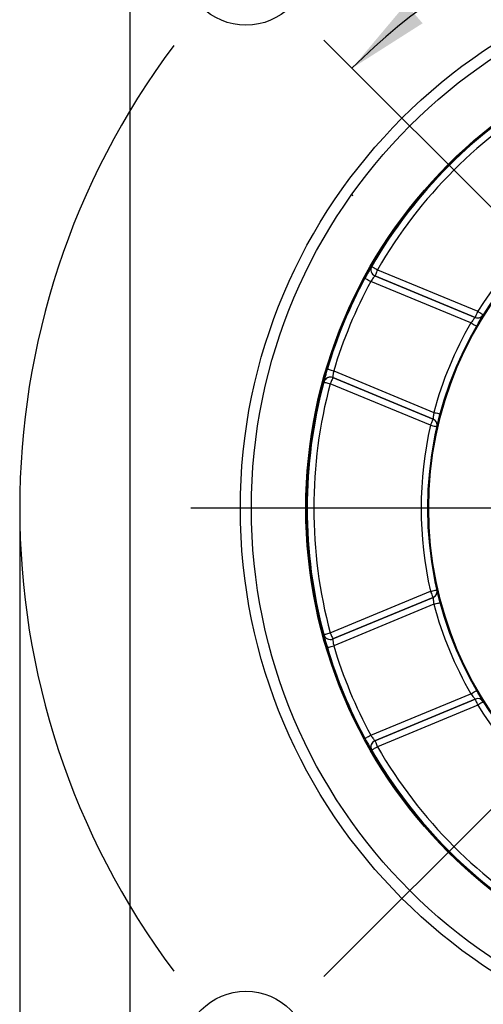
# Model space of a CAD drawing. Header units: millimetres. Extents: x 7 to 438, y 7 to 308.
# Tile 16 of 27: x 256 to 277, y 118 to 163. Entities that reach past the tile are written whole.
import ezdxf

# ---------------------------------------------------------------- set-up
doc = ezdxf.new("R2010")
doc.units = ezdxf.units.MM
doc.header["$LTSCALE"] = 1.5
doc.linetypes.add('SLD-实线', pattern=[0])
doc.layers.add('细实线层', color=7, linetype='SLD-实线')
doc.styles.add('SLDTEXTSTYLE1', font='txt')
doc.dimstyles.new('SLDDIMSTYLE1', dxfattribs={"dimtxt": 3.75, "dimasz": 3.75, "dimexe": 0, "dimexo": 0.0625, "dimgap": 0.9375, "dimtad": 2, "dimrnd": 1e-09, "dimzin": 12, "dimdsep": 46, "dimtxsty": 'SLDTEXTSTYLE1', "dimsah": 1, "dimcen": 0.09, "dimadec": 0, "dimazin": 3, "dimtfac": 1, "dimtdec": 3, "dimtofl": 0, "dimtmove": 0, "dimatfit": 3, "dimfxl": 1, "dimfrac": 2, "dimtolj": 1, "dimtzin": 12, "dimarcsym": 0})
doc.dimstyles.new('SLDDIMSTYLE14', dxfattribs={"dimtxt": 3.75, "dimasz": 3.75, "dimexe": 0, "dimexo": 0.0625, "dimgap": 0.9375, "dimtad": 2, "dimdec": 4, "dimlfac": 1.5, "dimzin": 12, "dimdsep": 46, "dimtxsty": 'SLDTEXTSTYLE1', "dimsah": 1, "dimcen": 0.09, "dimazin": 3, "dimtfac": 1, "dimtdec": 3, "dimtofl": 0, "dimtmove": 0, "dimatfit": 3, "dimfxl": 1, "dimfrac": 2, "dimtolj": 1, "dimtzin": 12, "dimarcsym": 0})

# ---------------------------------------------------------------- blocks, each defined once
blk = doc.blocks.new('_D_14')
at = {"layer": '细实线层'}
blk.add_line((290.511, 167.8), (290.511, 170.502), dxfattribs=at)
blk.add_arc((290.511, 140.8), 28.202, 90, 135, dxfattribs=at)
for points in [[(290.511, 169.002), (286.731, 169.33), (286.807, 168.178)], [(270.569, 160.741), (273.77, 162.778), (273.01, 163.646)]]:
    blk.add_solid(points, dxfattribs=at)
at = {"layer": '细实线层', "insert": (274.103, 169.266), "char_height": 3.75, "attachment_point": 1, "rotation": 22.3264, "style": 'SLDTEXTSTYLE1'}
blk.add_mtext('45°', dxfattribs=at)
blk = doc.blocks.new('_D_15')
at = {"layer": '细实线层'}
for p, q in [((255.511, 140.8), (255.511, 92.018)), ((325.511, 140.8), (325.511, 92.018)), ((255.511, 93.518), (325.511, 93.518))]:
    blk.add_line(p, q, dxfattribs=at)
for points in [[(255.511, 93.518), (259.261, 92.941), (259.261, 94.094)], [(325.511, 93.518), (321.761, 94.094), (321.761, 92.941)]]:
    blk.add_solid(points, dxfattribs=at)
at = {"layer": '细实线层', "char_height": 3.75, "attachment_point": 1, "style": 'SLDTEXTSTYLE1'}
for s, insert in [('%%c', (286.732, 97.881)), ('70', (290.879, 97.881))]:
    blk.add_mtext(s, dxfattribs=dict(at, insert=insert))
blk = doc.blocks.new('SW_CENTERMARKSYMBOL_0')
at = {"layer": '细实线层', "color": 0}
blk.add_line((-5, 0), (-27, 0), dxfattribs=at)
blk = doc.blocks.new('SW_CENTERMARKSYMBOL_1')
at = {"layer": '细实线层', "color": 0}
for p, q in [((3.536, -3.536), (21.213, -21.213)), ((19.749, -24.749), (-2.5, -24.749)), ((3.536, -45.962), (21.213, -28.284))]:
    blk.add_line(p, q, dxfattribs=at)
blk.add_arc((24.749, -24.749), 35, 143.1855, 216.8147, dxfattribs=at)

msp = doc.modelspace()

# ---------------------------------------------------------------- linework, layer by layer
at = {"color": 7, "linetype": 'SLD-实线', "lineweight": 25}
for p, q in [((260.511046, 116.099591), (260.511046, 165.499593)), ((271.463526, 151.75608), (271.463788, 151.75617)), ((271.609008, 151.329486), (271.608745, 151.329397)), ((271.608745, 151.329397), (276.151055, 149.447909)), ((276.151068, 149.448103), (271.609008, 151.329486)), ((271.723795, 151.606607), (276.265855, 149.725223)), ((275.957877, 149.203258), (271.420174, 151.082838)), ((276.520065, 149.565945), (276.520054, 149.565755)), ((276.151055, 149.447909), (276.151068, 149.448103)), ((269.740411, 147.027528), (274.278113, 145.147948)), ((269.295131, 146.520568), (269.29501, 146.520818)), ((274.126801, 144.561092), (269.584741, 146.442471)), ((274.241716, 144.838358), (269.699405, 146.719842)), ((269.699405, 146.719842), (269.699528, 146.719596)), ((269.699528, 146.719596), (274.241588, 144.838212)), ((274.241588, 144.838212), (274.241716, 144.838358)), ((274.41931, 144.494107), (274.419183, 144.493966)), ((269.584741, 135.156716), (274.126801, 137.038099)), ((274.419183, 137.105221), (274.41931, 137.10508)), ((269.699405, 134.879345), (274.241716, 136.760826)), ((274.241588, 136.760975), (269.699528, 134.879591)), ((274.241716, 136.760826), (274.241588, 136.760975)), ((274.278113, 136.451239), (269.740411, 134.571659)), ((269.29501, 135.078365), (269.295131, 135.078619)), ((269.699528, 134.879591), (269.699405, 134.879345)), ((271.420174, 130.516352), (275.957877, 132.395925)), ((276.151055, 132.151278), (271.608745, 130.26979)), ((271.609008, 130.269701), (276.151068, 132.151084)), ((276.151068, 132.151084), (276.151055, 132.151278)), ((276.265855, 131.87396), (271.723795, 129.992577)), ((276.520054, 132.033432), (276.520065, 132.033246)), ((271.463788, 129.843014), (271.463526, 129.843111)), ((271.608745, 130.26979), (271.609008, 130.269701))]:
    msp.add_line(p, q, dxfattribs=at)
at = {"color": 7, "linetype": 'SLD-实线', "lineweight": 25, "flags": 128}
for points in [[(271.463788, 151.75617), (271.469549, 151.752858), (271.484866, 151.744047), (271.509162, 151.73007), (271.541526, 151.711455), (271.58074, 151.688898), (271.625328, 151.66325), (271.673619, 151.63547), (271.723795, 151.606607)], [(271.723795, 151.606607), (271.701643, 151.55313), (271.680325, 151.501658), (271.660638, 151.454134), (271.643327, 151.41234), (271.629038, 151.377848), (271.618313, 151.351953), (271.61155, 151.335625), (271.609008, 151.329486)], [(271.156094, 151.225081), (271.161947, 151.221929), (271.177503, 151.213551), (271.20218, 151.200259), (271.23505, 151.182553), (271.274877, 151.161099), (271.320165, 151.136706), (271.369213, 151.110286), (271.420174, 151.082838)], [(276.265855, 149.725223), (276.243704, 149.671747), (276.222385, 149.620278), (276.202699, 149.572751), (276.185387, 149.530957), (276.1711, 149.496464), (276.160374, 149.47057), (276.153611, 149.454242), (276.151068, 149.448103)], [(276.265855, 149.725223), (276.315179, 149.694318), (276.362628, 149.66459), (276.4064, 149.637165), (276.444829, 149.613085), (276.476458, 149.593266), (276.500082, 149.578465), (276.514804, 149.569242), (276.520065, 149.565945)], [(275.957877, 149.203258), (276.008283, 149.174152), (276.056773, 149.146153), (276.101505, 149.120322), (276.140778, 149.097642), (276.173099, 149.078979), (276.197242, 149.065038), (276.212287, 149.056351), (276.217664, 149.053244)], [(269.453095, 147.113676), (269.459461, 147.111768), (269.476387, 147.106694), (269.503235, 147.098644), (269.538998, 147.087919), (269.582329, 147.074925), (269.631601, 147.060151), (269.684964, 147.04415), (269.740411, 147.027528)], [(269.295131, 146.520568), (269.301548, 146.518836), (269.31861, 146.514235), (269.345672, 146.506938), (269.38172, 146.497218), (269.425397, 146.485443), (269.475063, 146.472046), (269.528852, 146.457544), (269.584741, 146.442471)], [(269.699528, 146.719596), (269.696984, 146.713453), (269.690222, 146.697129), (269.679495, 146.671234), (269.665209, 146.636742), (269.647897, 146.594944), (269.628211, 146.54742), (269.606891, 146.495952), (269.584741, 146.442471)], [(274.278113, 145.147948), (274.334336, 145.132887), (274.388423, 145.118399), (274.438318, 145.105036), (274.482124, 145.093302), (274.518177, 145.083642), (274.545105, 145.07643), (274.561888, 145.071933), (274.567885, 145.070328)], [(274.241588, 144.838212), (274.239045, 144.832069), (274.232283, 144.815745), (274.221556, 144.789851), (274.207269, 144.755358), (274.189957, 144.713564), (274.170271, 144.666037), (274.148952, 144.614568), (274.126801, 144.561092)], [(274.126801, 144.561092), (274.183531, 144.548064), (274.238105, 144.535536), (274.28845, 144.52398), (274.33265, 144.513833), (274.369028, 144.505481), (274.396199, 144.499241), (274.413132, 144.495355), (274.419183, 144.493966)], [(274.126801, 137.038099), (274.183531, 137.051123), (274.238105, 137.063647), (274.28845, 137.07521), (274.33265, 137.085358), (274.369028, 137.09371), (274.396199, 137.099946), (274.413132, 137.103835), (274.419183, 137.105221)], [(274.126801, 137.038099), (274.148952, 136.984619), (274.170271, 136.93315), (274.189957, 136.885623), (274.207269, 136.843833), (274.221556, 136.809336), (274.232283, 136.783438), (274.239045, 136.767114), (274.241588, 136.760975)], [(274.278113, 136.451239), (274.334336, 136.466297), (274.388423, 136.480788), (274.438318, 136.494154), (274.482124, 136.505889), (274.518177, 136.515545), (274.545105, 136.522757), (274.561888, 136.52725), (274.567885, 136.528859)], [(269.295131, 135.078619), (269.301548, 135.080347), (269.31861, 135.084952), (269.345672, 135.092246), (269.38172, 135.101969), (269.425397, 135.113748), (269.475063, 135.127137), (269.528852, 135.141643), (269.584741, 135.156716)], [(269.584741, 135.156716), (269.606891, 135.103235), (269.628211, 135.051767), (269.647897, 135.004239), (269.665209, 134.962449), (269.679495, 134.927953), (269.690222, 134.902055), (269.696984, 134.885731), (269.699528, 134.879591)], [(269.453095, 134.485508), (269.459461, 134.487415), (269.476387, 134.492496), (269.503235, 134.500543), (269.538998, 134.511264), (269.582329, 134.524258), (269.631601, 134.539033), (269.684964, 134.555037), (269.740411, 134.571659)], [(275.957877, 132.395925), (276.008283, 132.425035), (276.056773, 132.453034), (276.101505, 132.478865), (276.140778, 132.501545), (276.173099, 132.520208), (276.197242, 132.534148), (276.212287, 132.542836), (276.217664, 132.545943)], [(276.151068, 132.151084), (276.153611, 132.144945), (276.160374, 132.128621), (276.1711, 132.102723), (276.185387, 132.068226), (276.202699, 132.026436), (276.222385, 131.978909), (276.243704, 131.92744), (276.265855, 131.87396)], [(276.520065, 132.033246), (276.514804, 132.029945), (276.500082, 132.020722), (276.476458, 132.005917), (276.444829, 131.986099), (276.4064, 131.962026), (276.362628, 131.9346), (276.315179, 131.904865), (276.265855, 131.87396)], [(271.156094, 130.374106), (271.161947, 130.377258), (271.177503, 130.385632), (271.20218, 130.398924), (271.23505, 130.416634), (271.274877, 130.438084), (271.320165, 130.462477), (271.369213, 130.488897), (271.420174, 130.516352)], [(271.723795, 129.992577), (271.673619, 129.963713), (271.625328, 129.935937), (271.58074, 129.910292), (271.541526, 129.887732), (271.509162, 129.869113), (271.484866, 129.855143), (271.469549, 129.846329), (271.463788, 129.843014)], [(271.609008, 130.269701), (271.61155, 130.263562), (271.618313, 130.247237), (271.629038, 130.221339), (271.643327, 130.186843), (271.660638, 130.145053), (271.680325, 130.097526), (271.701643, 130.046057), (271.723795, 129.992577)]]:
    msp.add_lwpolyline(points, dxfattribs=at)
at = {"color": 7, "linetype": 'SLD-实线', "lineweight": 25}
for centre, radius in [((265.762309, 165.548331), 2.860473), ((290.511047, 140.799592), 25.000001), ((290.511049, 140.799592), 24.500001), ((290.511047, 140.799594), 22.033092), ((290.511046, 140.799591), 21.991425), ((290.511046, 140.799595), 16.504325), ((290.511047, 140.799595), 16.462601), ((265.762309, 116.050853), 2.860473)]:
    msp.add_circle(centre, radius, dxfattribs=at)
for centre, radius, start, end in [((290.51104, 140.799603), 21.973715, 119.9088543, 150.0911589), ((290.511041, 140.799601), 21.673762, 119.9088534, 150.0911533), ((270.505832, 154.950803), 0.097302, 353.4028947, 59.6302378), ((290.511043, 140.7996), 16.810477, 122.070086, 147.929929), ((290.511081, 140.799557), 16.510544, 122.0701208, 147.929869), ((271.723691, 151.606572), 0.300064, 150.1154508, 247.4759641), ((271.723954, 151.606661), 0.300064, 150.1154508, 247.4759641), ((290.510832, 140.799681), 21.983968, 151.6909432, 163.3090618), ((290.511191, 140.799541), 21.684398, 151.691057, 163.3089724), ((276.265862, 149.72529), 0.300017, 247.50366, 327.9188856), ((290.510953, 140.799632), 16.805146, 149.9958556, 165.0041513), ((290.511048, 140.799587), 16.505263, 149.9958881, 165.0040813), ((276.265846, 149.725103), 0.300022, 247.5046769, 293.4915563), ((290.511062, 140.799593), 21.973741, 164.9088681, 195.0911319), ((290.511007, 140.799593), 21.673733, 164.9088364, 195.0911636), ((269.584816, 146.442322), 0.300066, 67.5243766, 164.8846007), ((269.584693, 146.442638), 0.300001, 67.5192978, 111.1421796), ((290.511031, 140.799595), 16.810468, 167.0700765, 192.9299235), ((274.126753, 144.561036), 0.300023, 347.082354, 67.495538), ((274.12688, 144.561181), 0.300024, 347.0816974, 67.4954444), ((290.511067, 140.799593), 16.510515, 167.0701007, 192.9298993), ((274.126753, 137.038151), 0.300023, 292.504462, 12.917646), ((274.126855, 137.038026), 0.300055, 292.5071274, 338.4890047), ((290.510895, 140.799536), 16.505098, 194.9958433, 210.0041873), ((290.511056, 140.79959), 16.805255, 194.995873, 210.0040828), ((269.584691, 135.156616), 0.300064, 195.1163837, 292.4761294), ((269.584813, 135.156859), 0.300062, 195.1144779, 292.4765448), ((290.510927, 140.79955), 21.984072, 196.6909887, 208.3090431), ((290.510772, 140.799482), 21.68395, 196.6909303, 208.3090775), ((276.265848, 131.87409), 0.300018, 32.0803968, 112.4961754), ((276.26586, 131.873887), 0.300026, 32.0832662, 112.4952381), ((290.511067, 140.799618), 16.810516, 212.0701262, 237.9298989), ((290.511008, 140.79956), 16.510443, 212.0700503, 237.9299599), ((271.72396, 129.992522), 0.30007, 112.5248498, 209.8840405), ((271.72368, 129.992628), 0.300048, 112.5230633, 156.1384519), ((290.511019, 140.799577), 21.973695, 209.9088606, 240.091179), ((290.511003, 140.799554), 21.673715, 209.9088303, 240.0911897)]:
    msp.add_arc(centre, radius, start, end, dxfattribs=at)
at = {"color": 8, "linetype": 'SLD-实线', "lineweight": 25}
for centre, radius, start, end in [((276.265913, 149.725026), 0.299925, 293.4856392, 327.9245062), ((269.584688, 146.442574), 0.300059, 111.1368466, 164.8847514), ((274.126934, 137.038), 0.299972, 338.4880586, 12.9217684), ((271.723685, 129.992616), 0.300058, 156.1366621, 209.8845706)]:
    msp.add_arc(centre, radius, start, end, dxfattribs=at)
for points, knots in [([(271.463526, 151.75608), (271.460563, 151.752364), (271.441463, 151.728405), (271.426242, 151.701715), (271.413381, 151.679164)], [0, 0, 0, 0, 0.155089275, 1, 1, 1, 1]), ([(269.324391, 146.652339), (269.316108, 146.621252), (269.304526, 146.577785), (269.297119, 146.533445), (269.29501, 146.520818)], [0, 0, 0, 0, 0.715210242, 1, 1, 1, 1]), ([(274.41931, 144.494107), (274.420629, 144.498257), (274.427819, 144.520864), (274.433217, 144.54398), (274.437624, 144.562854)], [0, 0, 0, 0, 0.183536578, 1, 1, 1, 1]), ([(269.29501, 135.078365), (269.295543, 135.073645), (269.298977, 135.043199), (269.307086, 135.013566), (269.313938, 134.988526)], [0, 0, 0, 0, 0.155037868, 1, 1, 1, 1]), ([(276.520054, 132.033432), (276.518054, 132.037299), (276.507155, 132.058372), (276.494624, 132.078534), (276.484392, 132.094996)], [0, 0, 0, 0, 0.183518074, 1, 1, 1, 1]), ([(271.391302, 129.956881), (271.407427, 129.929042), (271.429973, 129.890119), (271.456089, 129.85353), (271.463526, 129.843111)], [0, 0, 0, 0, 0.715216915, 1, 1, 1, 1])]:
    msp.add_open_spline(points, degree=3, knots=knots, dxfattribs=at)
at = {"color": 7, "linetype": 'SLD-实线', "lineweight": 25}
for points, knots in [([(271.413381, 151.679164), (271.413352, 151.679118), (271.388768, 151.640413), (271.336282, 151.548145), (271.249623, 151.397364), (271.188486, 151.284748), (271.156094, 151.225081)], [0, 0, 0, 0, 0.00031284, 0.263543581, 0.609809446, 1, 1, 1, 1]), ([(271.608745, 151.329397), (271.606682, 151.327828), (271.593998, 151.31818), (271.570348, 151.286328), (271.527902, 151.234891), (271.476052, 151.163949), (271.439496, 151.110884), (271.420174, 151.082838)], [0, 0, 0, 0, 0.024977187, 0.153566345, 0.377954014, 0.67123113, 1, 1, 1, 1]), ([(276.217664, 149.053244), (276.238929, 149.08994), (276.291142, 149.180041), (276.369559, 149.312303), (276.443097, 149.435985), (276.492533, 149.516231), (276.514201, 149.555223), (276.520054, 149.565755)], [0, 0, 0, 0, 0.21381069, 0.524981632, 0.77513307, 0.93926032, 1, 1, 1, 1]), ([(276.151055, 149.447909), (276.147411, 149.442814), (276.133821, 149.423809), (276.101789, 149.386116), (276.05464, 149.327175), (276.00447, 149.264135), (275.971346, 149.220856), (275.957877, 149.203258)], [0, 0, 0, 0, 0.0602610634, 0.2247835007, 0.4755537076, 0.7867452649, 1, 1, 1, 1]), ([(269.453095, 147.113676), (269.441094, 147.073306), (269.410879, 146.971661), (269.368541, 146.819703), (269.33745, 146.706317), (269.324841, 146.654197), (269.324391, 146.652339)], [0, 0, 0, 0, 0.26377291, 0.664144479, 0.988028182, 1, 1, 1, 1]), ([(269.740411, 147.027528), (269.736506, 147.006777), (269.726649, 146.954406), (269.713796, 146.875912), (269.704788, 146.800806), (269.698069, 146.750724), (269.699113, 146.726589), (269.699405, 146.719842)], [0, 0, 0, 0, 0.203813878, 0.51439127, 0.767073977, 0.934885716, 1, 1, 1, 1]), ([(274.278113, 145.147948), (274.273594, 145.113665), (274.265052, 145.048868), (274.255735, 144.960646), (274.247949, 144.894073), (274.245535, 144.85543), (274.242206, 144.840548), (274.241716, 144.838358)], [0, 0, 0, 0, 0.3327500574, 0.6289254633, 0.8533148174, 0.9784132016, 1, 1, 1, 1]), ([(274.437624, 144.562854), (274.438974, 144.568116), (274.45135, 144.616372), (274.477215, 144.72175), (274.518996, 144.885725), (274.550953, 145.006392), (274.567885, 145.070328)], [0, 0, 0, 0, 0.031105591, 0.285252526, 0.6212905, 1, 1, 1, 1]), ([(274.567885, 136.528859), (274.556974, 136.569843), (274.530185, 136.670474), (274.49211, 136.819445), (274.456651, 136.958902), (274.434866, 137.0506), (274.422618, 137.093494), (274.41931, 137.10508)], [0, 0, 0, 0, 0.213805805, 0.524981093, 0.775129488, 0.939263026, 1, 1, 1, 1]), ([(274.241716, 136.760826), (274.242742, 136.754648), (274.24657, 136.7316), (274.250576, 136.682299), (274.258912, 136.607281), (274.268013, 136.52723), (274.275193, 136.473206), (274.278113, 136.451239)], [0, 0, 0, 0, 0.060251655, 0.224778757, 0.475551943, 0.78675098, 1, 1, 1, 1]), ([(269.313938, 134.988526), (269.313951, 134.988472), (269.324112, 134.943758), (269.351958, 134.841336), (269.397444, 134.673474), (269.433821, 134.550606), (269.453095, 134.485508)], [0, 0, 0, 0, 0.0003220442, 0.2635480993, 0.6098100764, 1, 1, 1, 1]), ([(269.699405, 134.879345), (269.699056, 134.876776), (269.696907, 134.860985), (269.70271, 134.821739), (269.709066, 134.755353), (269.722567, 134.668526), (269.734241, 134.605153), (269.740411, 134.571659)], [0, 0, 0, 0, 0.024984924, 0.153578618, 0.377948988, 0.671228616, 1, 1, 1, 1]), ([(276.484392, 132.094996), (276.481626, 132.099671), (276.456258, 132.142545), (276.400029, 132.235343), (276.313627, 132.380836), (276.2509, 132.488759), (276.217664, 132.545943)], [0, 0, 0, 0, 0.031103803, 0.285245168, 0.621279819, 1, 1, 1, 1]), ([(275.957877, 132.395925), (275.978923, 132.368489), (276.018702, 132.316631), (276.074496, 132.247662), (276.116066, 132.195083), (276.141686, 132.166052), (276.149853, 132.153173), (276.151055, 132.151278)], [0, 0, 0, 0, 0.332749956, 0.628921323, 0.853314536, 0.978414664, 1, 1, 1, 1]), ([(271.156094, 130.374106), (271.176155, 130.337075), (271.226665, 130.243835), (271.304178, 130.106445), (271.362366, 130.004281), (271.390306, 129.958512), (271.391302, 129.956881)], [0, 0, 0, 0, 0.263774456, 0.664149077, 0.988029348, 1, 1, 1, 1]), ([(271.420174, 130.516352), (271.432086, 130.498917), (271.462146, 130.454914), (271.508564, 130.390323), (271.555303, 130.330846), (271.585962, 130.290677), (271.603768, 130.274353), (271.608745, 130.26979)], [0, 0, 0, 0, 0.203820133, 0.514388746, 0.767087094, 0.934898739, 1, 1, 1, 1])]:
    msp.add_open_spline(points, degree=3, knots=knots, dxfattribs=at)

# ---------------------------------------------------------------- block references
at = {"layer": '细实线层'}
for name, p in [('SW_CENTERMARKSYMBOL_1', (265.76231, 165.54833)), ('SW_CENTERMARKSYMBOL_0', (290.511047, 140.799592))]:
    msp.add_blockref(name, p, dxfattribs=at)

# ---------------------------------------------------------------- dimensions: what is measured, and where the dimension line sits
dim = msp.add_angular_dim_2l(base=(279.718615, 166.854828), line1=((269.552736, 161.757904), (290.511046, 140.799593)), line2=((290.511046, 167.799593), (290.511046, 113.799593)), dimstyle='SLDDIMSTYLE14', dxfattribs=at)
dim.commit()
dim.dimension.update_dxf_attribs({"geometry": '_D_14', "text_midpoint": (279.797614, 166.887411), "dimtype": 162})
dim = msp.add_linear_dim(base=(325.511046, 93.517535), p1=(255.511046, 140.799593), p2=(325.511046, 140.799593), angle=0, text='%%c<>', dimstyle='SLDDIMSTYLE1', dxfattribs=at)
dim.commit()
dim.dimension.update_dxf_attribs({"geometry": '_D_15', "text_midpoint": (290.987887, 93.517535), "dimtype": 160})

doc.saveas('drawing.dxf')
